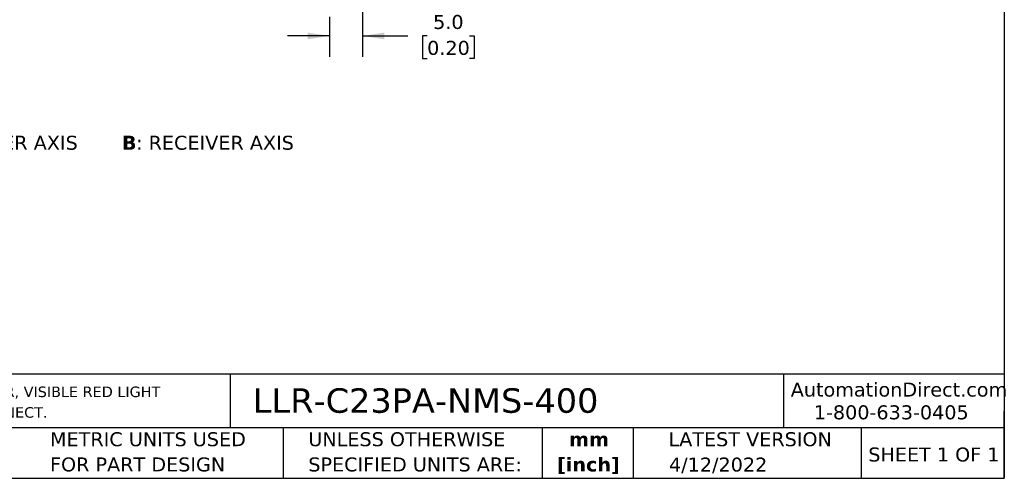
# Model space of a CAD drawing. Header units: millimetres. Extents: x 6 to 273, y 6 to 210.
# Tile 2 of 4: x 124 to 273, y 6 to 76. Entities that reach past the tile are written whole.
import ezdxf

# ---------------------------------------------------------------- set-up
doc = ezdxf.new("R2010")
doc.units = ezdxf.units.MM
doc.linetypes.add('SLD-Solid', pattern=[0])
doc.layers.add('DIMENSIONS', color=140, linetype='SLD-Solid', lineweight=25)
doc.layers.add('TEXT', color=140, linetype='SLD-Solid', lineweight=25)
doc.styles.add('SLDTEXTSTYLE0', font='VERDANAB.TTF')
doc.styles.add('SLDTEXTSTYLE1', font='VERDANA.TTF')
doc.dimstyles.new('SLDDIMSTYLE0', dxfattribs={"dimtxt": 2.158008, "dimasz": 3.302, "dimexe": 0, "dimexo": 0.0625, "dimgap": 0.539502, "dimtad": 0, "dimtih": 1, "dimtoh": 1, "dimrnd": 1e-09, "dimzin": 4, "dimdsep": 46, "dimtxsty": 'SLDTEXTSTYLE1', "dimsah": 1, "dimcen": 0.09, "dimadec": 0, "dimazin": 1, "dimtfac": 1, "dimtmove": 0, "dimatfit": 0, "dimfxl": 0, "dimfrac": 2, "dimtolj": 1, "dimtzin": 12, "dimarcsym": 0})

# ---------------------------------------------------------------- blocks, each defined once
blk = doc.blocks.new('SW_NOTE_0')
at = {"layer": 'TEXT', "color": 0, "attachment_point": 1}
for s, insert, char_height, style in [('A', (0, 2.69), 2.12, 'SLDTEXTSTYLE0'), (': EMITTER AXIS      ', (2.19, 2.69), 2.1167, 'SLDTEXTSTYLE1'), ('B', (30.97, 2.69), 2.12, 'SLDTEXTSTYLE0'), (': RECEIVER AXIS', (33.12, 2.69), 2.1167, 'SLDTEXTSTYLE1')]:
    blk.add_mtext(s, dxfattribs=dict(at, insert=insert, char_height=char_height, style=style))
blk = doc.blocks.new('SW_NOTE_0_1')
at = {"layer": 'TEXT', "color": 0, "char_height": 1.5875, "attachment_point": 1, "style": 'SLDTEXTSTYLE1'}
for s, insert in [('CONTRINEX PHOTOELECTRIC SENSOR, RECTANGULAR, ABS PLASTIC HOUSING, THROUGH-BEAM EMITTER, VISIBLE RED LIGHT ', (0, 2.02)), ('EMISSION, 25M SENSING DISTANCE, 10-30 VDC OPERATING VOLTAGE, 3-WIRE, 4-PIN M8 QUICK-DISCONNECT.', (0, -1.1))]:
    blk.add_mtext(s, dxfattribs=dict(at, insert=insert))
blk = doc.blocks.new('SW_NOTE_0_2')
at = {"layer": 'TEXT', "color": 0, "char_height": 2.117, "attachment_point": 2, "style": 'SLDTEXTSTYLE0'}
for s, insert in [('mm', (2.84, 2.69)), ('[inch]', (2.76, -1.13))]:
    blk.add_mtext(s, dxfattribs=dict(at, insert=insert))
blk = doc.blocks.new('SW_NOTE_0_3')
at = {"layer": 'TEXT', "color": 0, "char_height": 2.1167, "attachment_point": 1, "style": 'SLDTEXTSTYLE1'}
for s, insert in [('UNLESS OTHERWISE ', (0, 2.69)), ('SPECIFIED UNITS ARE:', (0, -1.13))]:
    blk.add_mtext(s, dxfattribs=dict(at, insert=insert))
blk = doc.blocks.new('SW_NOTE_0_7')
at = {"layer": 'TEXT', "color": 0, "char_height": 2.1167, "attachment_point": 1, "style": 'SLDTEXTSTYLE1'}
for s, insert in [('METRIC UNITS USED ', (0, 2.69)), ('FOR PART DESIGN', (0, -1.13))]:
    blk.add_mtext(s, dxfattribs=dict(at, insert=insert))
blk = doc.blocks.new('_D')
at = {"layer": 'DIMENSIONS'}
for p, q in [((175.82, 90.63), (175.82, 70.14)), ((170.82, 76.19), (170.82, 70.14)), ((170.82, 73.32), (164.47, 73.32)), ((175.82, 73.32), (182.69, 73.32)), ((185.61, 73.32), (184.89, 73.32)), ((184.89, 73.32), (184.89, 69.89)), ((192.02, 73.32), (192.75, 73.32)), ((192.75, 73.32), (192.75, 69.89)), ((184.89, 69.89), (185.61, 69.89)), ((192.75, 69.89), (192.02, 69.89))]:
    blk.add_line(p, q, dxfattribs=at)
for points in [[(170.82, 73.32), (167.52, 73.82), (167.52, 72.81)], [(175.82, 73.32), (179.12, 72.81), (179.12, 73.82)]]:
    blk.add_solid(points, dxfattribs=at)
at = {"layer": 'DIMENSIONS', "char_height": 2.117, "attachment_point": 1, "style": 'SLDTEXTSTYLE1'}
for s, insert in [('5.0', (186.51, 76.49)), ('0.20', (185.61, 72.57))]:
    blk.add_mtext(s, dxfattribs=dict(at, insert=insert))

msp = doc.modelspace()

# ---------------------------------------------------------------- linework, layer by layer
at = {"layer": 'TEXT'}
for p, q in [((273.05, 209.55), (273.05, 6.35)), ((273.05, 22.126), (6.35, 22.126)), ((155.759, 22.126), (155.759, 13.97)), ((239.575, 22.126), (239.575, 13.97)), ((273.05, 6.35), (273.05, 16.51)), ((273.05, 13.97), (6.35, 13.97)), ((163.78, 13.97), (163.78, 6.35)), ((203.024, 13.97), (203.024, 6.35)), ((216.812, 13.97), (216.812, 6.35)), ((251.349, 13.97), (251.349, 6.35)), ((6.35, 6.35), (273.05, 6.35))]:
    msp.add_line(p, q, dxfattribs=at)

# ---------------------------------------------------------------- block references
for name, p in [('SW_NOTE_0', (108.396, 55.515)), ('SW_NOTE_0_1', (7.966, 18.216)), ('SW_NOTE_0_7', (128.478, 10.635)), ('SW_NOTE_0_3', (167.608, 10.635)), ('SW_NOTE_0_2', (207.286, 10.633))]:
    msp.add_blockref(name, p, dxfattribs=at)

# ---------------------------------------------------------------- texts
at = {"layer": 'TEXT', "style": 'SLDTEXTSTYLE1'}
for s, insert, char_height, attachment_point in [('AutomationDirect.com', (240.695, 20.836), 2.11667, 1), ('LLR-C23PA-NMS-400', (159.208, 19.975), 3.70417, 1), ('1-800-633-0405', (244.192, 17.397), 2.11667, 1), ('LATEST VERSION', (234.552, 13.324), 2.11667, 2), ('SHEET 1 OF 1', (252.441, 11.011), 2.11667, 1), ('4/12/2022', (229.701, 9.487), 2.1167, 2)]:
    msp.add_mtext(s, dxfattribs=dict(at, insert=insert, char_height=char_height, attachment_point=attachment_point))

# ---------------------------------------------------------------- dimensions: what is measured, and where the dimension line sits
at = {"layer": 'DIMENSIONS'}
dim = msp.add_linear_dim(base=(175.823, 73.316), p1=(170.823, 77.464), p2=(175.823, 91.896), dimstyle='SLDDIMSTYLE0', dxfattribs=at)
dim.commit()
dim.dimension.update_dxf_attribs({"geometry": '_D', "text_midpoint": (188.816, 73.316), "dimtype": 160})

doc.saveas('drawing.dxf')
